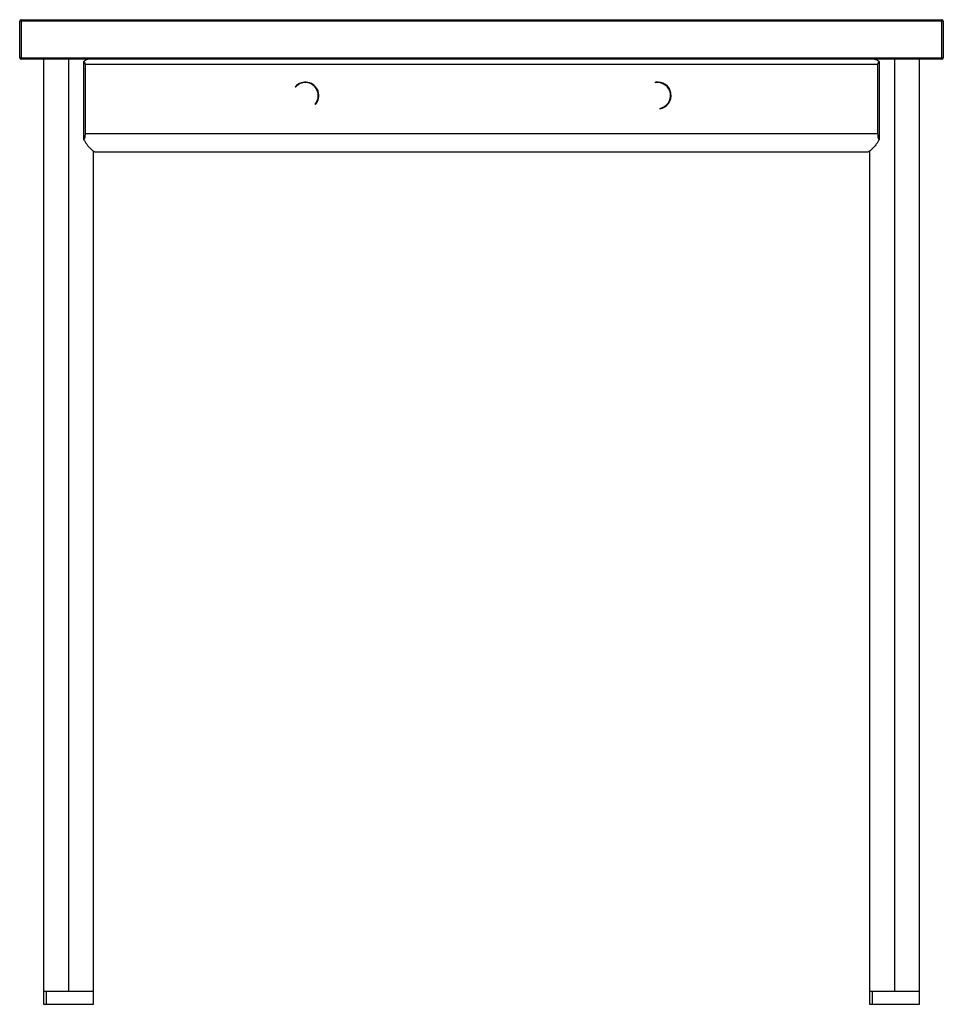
# Paper-space layout '_Front' of a CAD drawing. Header units: millimetres. Extents: x 0 to 700, y -10 to 736.
import ezdxf

# ---------------------------------------------------------------- set-up
doc = ezdxf.new("R2010")
doc.units = ezdxf.units.MM

psp = doc.layouts.new('_Front')

# ---------------------------------------------------------------- linework, layer by layer
at = {"color": 7, "linetype": 'Continuous', "lineweight": 25}
for p, q in [((700, 735), (0, 735)), ((0, 707), (0, 735)), ((1, 736), (1, 706)), ((1, 736), (699, 736)), ((699, 706), (699, 736)), ((700, 735), (700, 707)), ((0, 707), (700, 707)), ((699, 706), (1, 706)), ((18, 706), (18, -10)), ((37, 706), (37, 0)), ((48.73, 644.91), (48.73, 704.4)), ((49.54, 702), (49.54, 649.5)), ((650.46, 702), (49.54, 702)), ((650.46, 649.5), (650.46, 702)), ((651.27, 704.4), (651.27, 644.91)), ((663, 706), (663, 0)), ((682, -10), (682, 706)), ((481.85, 688.17), (481.78, 688.56)), ((209.12, 684.97), (208.82, 685.23)), ((223.88, 672.03), (224.18, 671.77)), ((485.15, 668.83), (485.22, 668.44)), ((650.46, 649.5), (49.54, 649.5)), ((56, -10), (56, 636.31)), ((56.66, 636), (643.34, 636)), ((644, 636.31), (644, -10)), ((18, 0), (56, 0)), ((20.17, 0), (20.17, -10)), ((644, 0), (682, 0)), ((646.17, 0), (646.17, -10)), ((18, -10), (56, -10)), ((644, -10), (682, -10))]:
    psp.add_line(p, q, dxfattribs=at)
for centre, radius, start, end in [((1, 735), 1, 90, 180), ((699, 735), 1, 0, 90), ((1, 707), 1, 180, 270), ((699, 707), 1, 270, 0), ((216.5, 678.5), 10.21, 318.75165, 138.75165), ((216.5, 678.5), 9.81, 318.75165, 138.75165), ((483.5, 678.5), 10.21, 279.69921, 99.69921), ((483.5, 678.5), 9.81, 279.69921, 99.69921)]:
    psp.add_arc(centre, radius, start, end, dxfattribs=at)
for points, knots in [([(52.2, 706), (51.62, 705.92), (50.47, 705.77), (49.31, 704.86), (48.73, 704.4)], [0, 0, 0, 0, 0.500479, 1, 1, 1, 1]), ([(48.73, 704.4), (48.99, 704), (49.43, 703.3), (49.5, 702.39), (49.54, 702)], [0, 0, 0, 0, 0.5799538, 1, 1, 1, 1]), ([(647.8, 706), (648.38, 705.92), (649.53, 705.77), (650.69, 704.86), (651.27, 704.4)], [0, 0, 0, 0, 0.500479, 1, 1, 1, 1]), ([(650.46, 702), (650.48, 702.24), (650.5, 702.73), (650.75, 703.59), (651.07, 704.09), (651.27, 704.4)], [0, 0, 0, 0, 0.264135, 0.539966, 1, 1, 1, 1]), ([(49.54, 649.5), (49.49, 648.62), (49.41, 647.02), (48.94, 645.56), (48.73, 644.91)], [0, 0, 0, 0, 0.552648, 1, 1, 1, 1]), ([(651.27, 644.91), (651.01, 645.75), (650.56, 647.21), (650.49, 648.81), (650.46, 649.5)], [0, 0, 0, 0, 0.566571, 1, 1, 1, 1]), ([(48.73, 644.91), (49.1, 644.25), (49.83, 642.94), (50.95, 641.42), (51.94, 640.2), (52.76, 639.26), (53.69, 638.27), (54.68, 637.31), (55.62, 636.52), (56.32, 636.05), (56.56, 636.05), (56.66, 636.04)], [0, 0, 0, 0, 0.130519, 0.260156, 0.346614, 0.436958, 0.520217, 0.649179, 0.779608, 0.909579, 1, 1, 1, 1]), ([(651.27, 644.91), (650.9, 644.25), (650.17, 642.94), (648.91, 641.23), (647.65, 639.71), (646.44, 638.4), (645.32, 637.31), (644.38, 636.52), (643.68, 636.05), (643.44, 636.05), (643.34, 636.04)], [0, 0, 0, 0, 0.130533, 0.260183, 0.390039, 0.520166, 0.649142, 0.779585, 0.909569, 1, 1, 1, 1])]:
    psp.add_open_spline(points, degree=3, knots=knots, dxfattribs=at)

doc.saveas('drawing.dxf')
